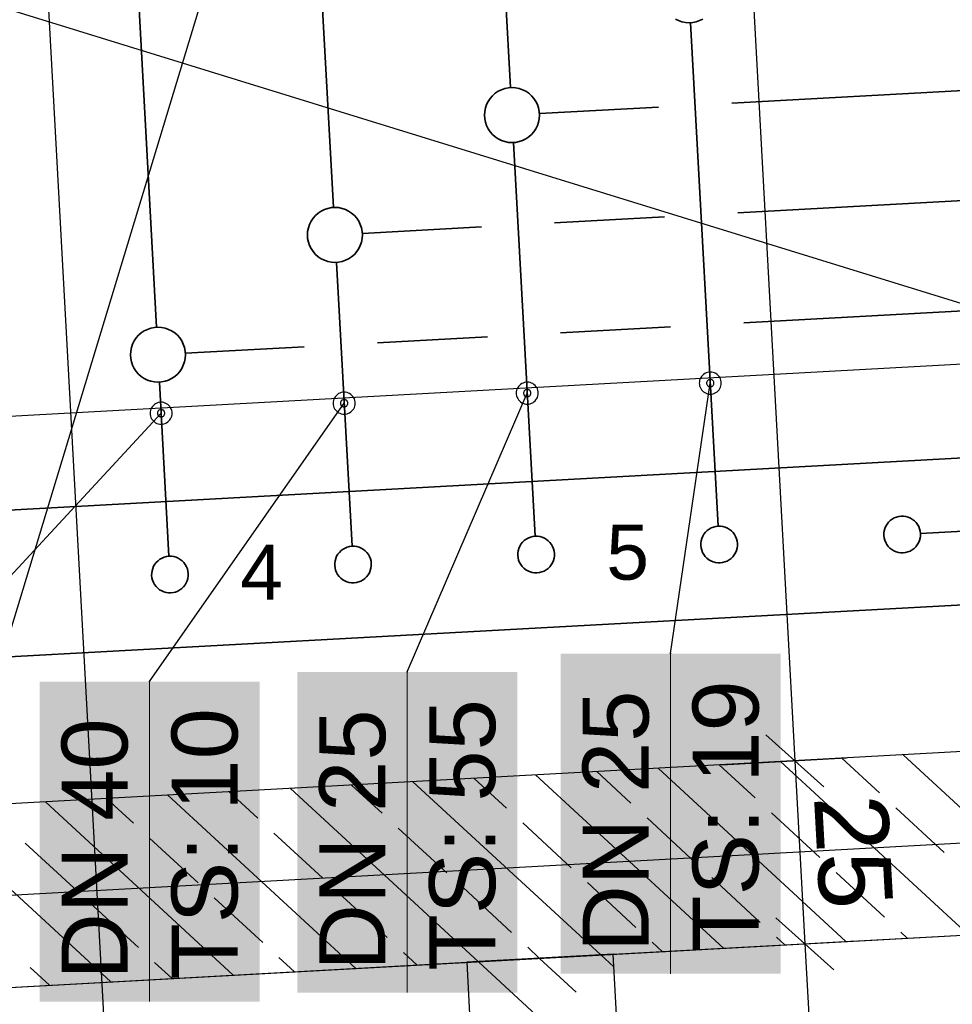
# Model space of a CAD drawing. Extents: x 199 to 1388, y 138 to 979.
# Tile 21 of 155: x 589 to 614, y 389 to 416. Entities that reach past the tile are written whole.
import ezdxf
from ezdxf.lldxf.tags import DXFTag

# ---------------------------------------------------------------- set-up
doc = ezdxf.new("R2010")
doc.units = 0
for name, color, linetype, lineweight, true_color in [('01AFU Allgemein Bemaßung-A07ET47HDI', 7, 'Continuous', 25, 0x848484), ('20 Bodenaufbau - Gefällelinien', 7, 'Continuous', 25, 0x848484), ('20 Innenwände-A07ET47KDI', 7, 'Continuous', 25, 0x848484), ('A-0', 7, 'Continuous', 25, 0x848484), ('H_Ruecklauf', 5, 'STRICHLINIE2', 35, 0x0000ff), ('H_Speisewasser', 4, 'Continuous', 35, 0x00ffff), ('H_Vorlauf', 1, 'Continuous', 35, 0xff0000), ('UPO_Loop2', 140, 'Continuous', 30, 0x00bfff)]:
    doc.layers.add(name, color=color, linetype=linetype, lineweight=lineweight, true_color=true_color)
for name, color, linetype, lineweight in [('02 Raster Gebäude-A07ET47NDI', 7, 'Continuous', 25), ('H_Text', 7, 'Continuous', 25), ('X_Text', 7, 'Continuous', 25)]:
    doc.layers.add(name, color=color, linetype=linetype, lineweight=lineweight)
doc.styles.get("Standard").update_dxf_attribs({"font": 'arial.ttf'})
tags = doc.linetypes.add('Raster-A07ET47ODI', pattern=[0.2, 0.1, -0.05, 0, -0.05]).pattern_tags.tags
tags[10:11] = [DXFTag(74, 4), DXFTag(75, 0), DXFTag(340, '0'), DXFTag(46, 1.0), DXFTag(50, 0.0), DXFTag(44, 0.0), DXFTag(45, 0.0)]
tags[8:9] = [DXFTag(74, 4), DXFTag(75, 0), DXFTag(340, '0'), DXFTag(46, 1.0), DXFTag(50, 0.0), DXFTag(44, 0.0), DXFTag(45, 0.0)]
tags[6:7] = [DXFTag(74, 4), DXFTag(75, 0), DXFTag(340, '0'), DXFTag(46, 1.0), DXFTag(50, 0.0), DXFTag(44, 0.0), DXFTag(45, 0.0)]
tags[4:5] = [DXFTag(74, 4), DXFTag(75, 0), DXFTag(340, '0'), DXFTag(46, 1.0), DXFTag(50, 0.0), DXFTag(44, 0.0), DXFTag(45, 0.0)]
tags = doc.linetypes.add('STRICHLINIE2', pattern=[9.525, 6.35, -3.175]).pattern_tags.tags
tags[6:7] = [DXFTag(74, 4), DXFTag(75, 0), DXFTag(340, '0'), DXFTag(46, 0.0), DXFTag(50, 0.0), DXFTag(44, 0.0), DXFTag(45, 0.0)]
tags[4:5] = [DXFTag(74, 4), DXFTag(75, 0), DXFTag(340, '0'), DXFTag(46, 0.0), DXFTag(50, 0.0), DXFTag(44, 0.0), DXFTag(45, 0.0)]
tags = doc.linetypes.add('Öffnungslinie Tür Fenster-A07ET47JDI', pattern=[0.115, 0.075, -0.04]).pattern_tags.tags
tags[6:7] = [DXFTag(74, 4), DXFTag(75, 0), DXFTag(340, '0'), DXFTag(46, 1.0), DXFTag(50, 0.0), DXFTag(44, 0.0), DXFTag(45, 0.0)]
tags[4:5] = [DXFTag(74, 4), DXFTag(75, 0), DXFTag(340, '0'), DXFTag(46, 1.0), DXFTag(50, 0.0), DXFTag(44, 0.0), DXFTag(45, 0.0)]

# ---------------------------------------------------------------- blocks, each defined once
blk = doc.blocks.new('Referenz-A07ET47ZDI', base_point=(226.995, 158.1))
at = {"layer": '01AFU Allgemein Bemaßung-A07ET47HDI'}
for p, q in [((606.037, 465.187), (609.86, 395.397)), ((647.488, 408.026), (516.682, 400.862)), ((610.65, 394.689), (609.07, 396.105)), ((607.863, 395.288), (611.264, 395.474)), ((609.86, 395.397), (610.133, 390.405)), ((610.923, 389.697), (609.343, 391.113)), ((608.136, 390.295), (611.537, 390.482)), ((610.133, 390.405), (613.524, 328.494))]:
    blk.add_line(p, q, dxfattribs=at)
at = {"layer": '02 Raster Gebäude-A07ET47NDI', "linetype": 'Raster-A07ET47ODI', "ltscale": 56.250004}
for p, q in [((560.453, 946.656), (597.382, 272.02)), ((549.598, 270.755), (710.068, 800)), ((1013.184, 414.973), (326.933, 377.408))]:
    blk.add_line(p, q, dxfattribs=at)
at = {"layer": '20 Bodenaufbau - Gefällelinien', "linetype": 'Öffnungslinie Tür Fenster-A07ET47JDI', "ltscale": 56.250004}
blk.add_line((555.482, 426.055), (648.063, 397.49), dxfattribs=at)
at = {"layer": '20 Innenwände-A07ET47KDI'}
for p, q in [((648.063, 397.49), (517.259, 390.325)), ((614.595, 390.649), (609.469, 395.376)), ((612.168, 394.519), (611.14, 395.467)), ((617.937, 390.832), (612.811, 395.559)), ((605.386, 394.244), (604.456, 395.101)), ((611.253, 390.466), (606.127, 395.193)), ((608.777, 394.382), (607.798, 395.284)), ((604.57, 390.1), (599.443, 394.827)), ((601.994, 394.107), (601.114, 394.918)), ((607.911, 390.283), (602.785, 395.01)), ((595.212, 393.832), (594.431, 394.552)), ((601.228, 389.917), (596.102, 394.644)), ((598.603, 393.969), (597.772, 394.735)), ((591.82, 393.694), (591.089, 394.369)), ((597.886, 389.734), (592.76, 394.461)), ((591.202, 389.368), (586.076, 394.095)), ((594.544, 389.551), (589.418, 394.278)), ((613.933, 392.892), (612.61, 394.112)), ((607.15, 392.617), (605.827, 393.838)), ((610.541, 392.755), (609.218, 393.975)), ((600.367, 392.342), (599.044, 393.563)), ((603.759, 392.48), (602.436, 393.7)), ((593.585, 392.067), (592.262, 393.288)), ((596.976, 392.205), (595.653, 393.425)), ((590.194, 391.93), (588.87, 393.15)), ((604.906, 390.118), (648.336, 392.497)), ((608.915, 390.99), (607.591, 392.211)), ((612.306, 391.128), (610.983, 392.348)), ((602.132, 390.715), (600.809, 391.936)), ((605.523, 390.853), (604.2, 392.073)), ((595.349, 390.441), (594.026, 391.661)), ((598.741, 390.578), (597.417, 391.798)), ((591.958, 390.303), (590.635, 391.523)), ((609.582, 390.375), (609.356, 390.584)), ((612.924, 390.558), (612.747, 390.721)), ((602.899, 390.008), (602.573, 390.309)), ((606.241, 390.192), (605.964, 390.446)), ((596.215, 389.642), (595.79, 390.034)), ((599.557, 389.825), (599.182, 390.171)), ((603.896, 389.089), (602.899, 390.008)), ((604.925, 389.773), (604.57, 390.1)), ((608.295, 328.208), (604.906, 390.118)), ((562.208, 387.78), (600.912, 389.9)), ((589.531, 389.276), (589.008, 389.759)), ((592.873, 389.459), (592.399, 389.896)), ((600.912, 389.9), (604.301, 327.989)), ((605.113, 386.334), (601.228, 389.917))]:
    blk.add_line(p, q, dxfattribs=at)
at = {"layer": 'A-0', "linetype": 'Continuous', "ltscale": 312.5}
for p, q in [((648.063, 397.49), (521.459, 390.555)), ((520.11, 385.474), (648.336, 392.497)), ((604.906, 390.118), (600.912, 389.9)), ((608.295, 328.208), (604.906, 390.118)), ((600.912, 389.9), (604.301, 327.989))]:
    blk.add_line(p, q, dxfattribs=at)
at = {"layer": '01AFU Allgemein Bemaßung-A07ET47HDI', "linetype": 'ByBlock', "ltscale": 40.625, "insert": (612.377, 394.522), "char_height": 2, "attachment_point": 1, "rotation": 273.1351}
blk.add_mtext('{\\fArial;25}', dxfattribs=at)

msp = doc.modelspace()

# ---------------------------------------------------------------- linework, layer by layer
at = {"layer": 'H_Ruecklauf', "ltscale": 0.35}
for p, q in [((592.448, 407.222), (591.082, 432.174)), ((602.105, 413.759), (601.274, 428.948)), ((608.137, 413.338), (747.933, 420.997)), ((608.465, 407.347), (754.252, 415.319)), ((602.895, 413.051), (606.14, 413.229)), ((602.774, 401.522), (602.187, 412.261)), ((603.472, 407.074), (606.468, 407.238)), ((598.478, 406.801), (601.475, 406.964)), ((593.237, 406.514), (596.481, 406.691)), ((592.789, 400.975), (592.529, 405.724)), ((613.286, 401.597), (654.479, 403.854))]:
    msp.add_line(p, q, dxfattribs=at)
at = {"layer": 'H_Ruecklauf', "linetype": 'Continuous'}
for p, q in [((601.771, 413.66), (601.689, 413.605)), ((601.859, 413.703), (601.771, 413.66)), ((601.952, 413.735), (601.859, 413.703)), ((602.048, 413.754), (601.952, 413.735)), ((602.146, 413.76), (602.048, 413.754)), ((602.244, 413.754), (602.146, 413.76)), ((602.34, 413.735), (602.244, 413.754)), ((602.433, 413.703), (602.34, 413.735)), ((602.521, 413.66), (602.433, 413.703)), ((602.603, 413.605), (602.521, 413.66)), ((601.496, 413.385), (601.453, 413.297)), ((601.551, 413.467), (601.496, 413.385)), ((601.616, 413.54), (601.551, 413.467)), ((601.689, 413.605), (601.616, 413.54)), ((602.676, 413.54), (602.603, 413.605)), ((602.741, 413.467), (602.676, 413.54)), ((602.795, 413.385), (602.741, 413.467)), ((602.839, 413.297), (602.795, 413.385)), ((601.402, 413.108), (601.396, 413.01)), ((601.422, 413.204), (601.402, 413.108)), ((601.453, 413.297), (601.422, 413.204)), ((602.87, 413.204), (602.839, 413.297)), ((602.89, 413.108), (602.87, 413.204)), ((602.896, 413.01), (602.89, 413.108)), ((601.396, 413.01), (601.402, 412.912)), ((601.402, 412.912), (601.422, 412.816)), ((601.422, 412.816), (601.453, 412.723)), ((602.839, 412.723), (602.87, 412.816)), ((602.87, 412.816), (602.89, 412.912)), ((602.89, 412.912), (602.896, 413.01)), ((601.453, 412.723), (601.496, 412.635)), ((601.496, 412.635), (601.551, 412.554)), ((601.551, 412.554), (601.616, 412.48)), ((602.676, 412.48), (602.741, 412.554)), ((602.741, 412.554), (602.795, 412.635)), ((602.795, 412.635), (602.839, 412.723)), ((601.616, 412.48), (601.689, 412.415)), ((601.689, 412.415), (601.771, 412.361)), ((601.771, 412.361), (601.859, 412.317)), ((601.859, 412.317), (601.952, 412.286)), ((601.952, 412.286), (602.048, 412.267)), ((602.244, 412.267), (602.34, 412.286)), ((602.34, 412.286), (602.433, 412.317)), ((602.433, 412.317), (602.521, 412.361)), ((602.521, 412.361), (602.603, 412.415)), ((602.603, 412.415), (602.676, 412.48)), ((602.048, 412.267), (602.146, 412.26)), ((602.146, 412.26), (602.244, 412.267)), ((592.294, 407.198), (592.201, 407.166)), ((592.391, 407.217), (592.294, 407.198)), ((592.488, 407.223), (592.391, 407.217)), ((592.586, 407.217), (592.488, 407.223)), ((592.683, 407.198), (592.586, 407.217)), ((592.775, 407.166), (592.683, 407.198)), ((591.893, 406.93), (591.839, 406.848)), ((591.958, 407.003), (591.893, 406.93)), ((592.032, 407.068), (591.958, 407.003)), ((592.113, 407.123), (592.032, 407.068)), ((592.201, 407.166), (592.113, 407.123)), ((592.863, 407.123), (592.775, 407.166)), ((592.945, 407.068), (592.863, 407.123)), ((593.019, 407.003), (592.945, 407.068)), ((593.083, 406.93), (593.019, 407.003)), ((593.138, 406.848), (593.083, 406.93)), ((591.764, 406.667), (591.745, 406.571)), ((591.796, 406.76), (591.764, 406.667)), ((591.839, 406.848), (591.796, 406.76)), ((593.181, 406.76), (593.138, 406.848)), ((593.213, 406.667), (593.181, 406.76)), ((593.232, 406.571), (593.213, 406.667)), ((591.745, 406.571), (591.738, 406.473)), ((591.738, 406.473), (591.745, 406.375)), ((591.745, 406.375), (591.764, 406.279)), ((593.213, 406.279), (593.232, 406.375)), ((593.238, 406.473), (593.232, 406.571)), ((593.232, 406.375), (593.238, 406.473)), ((591.764, 406.279), (591.796, 406.186)), ((591.796, 406.186), (591.839, 406.098)), ((591.839, 406.098), (591.893, 406.017)), ((593.083, 406.017), (593.138, 406.098)), ((593.138, 406.098), (593.181, 406.186)), ((593.181, 406.186), (593.213, 406.279)), ((591.893, 406.017), (591.958, 405.943)), ((591.958, 405.943), (592.032, 405.878)), ((592.032, 405.878), (592.113, 405.824)), ((592.863, 405.824), (592.945, 405.878)), ((592.945, 405.878), (593.019, 405.943)), ((593.019, 405.943), (593.083, 406.017)), ((592.113, 405.824), (592.201, 405.78)), ((592.201, 405.78), (592.294, 405.749)), ((592.294, 405.749), (592.391, 405.73)), ((592.391, 405.73), (592.488, 405.723)), ((592.488, 405.723), (592.586, 405.73)), ((592.586, 405.73), (592.683, 405.749)), ((592.683, 405.749), (592.775, 405.78)), ((592.775, 405.78), (592.863, 405.824)), ((612.759, 402.068), (612.694, 402.061)), ((612.825, 402.068), (612.759, 402.068)), ((612.374, 401.851), (612.34, 401.795)), ((612.414, 401.903), (612.374, 401.851)), ((612.461, 401.949), (612.414, 401.903)), ((612.513, 401.988), (612.461, 401.949)), ((612.57, 402.02), (612.513, 401.988)), ((612.631, 402.044), (612.57, 402.02)), ((612.694, 402.061), (612.631, 402.044)), ((612.889, 402.059), (612.825, 402.068)), ((612.952, 402.041), (612.889, 402.059)), ((613.012, 402.015), (612.952, 402.041)), ((613.069, 401.982), (613.012, 402.015)), ((613.12, 401.942), (613.069, 401.982)), ((613.166, 401.895), (613.12, 401.942)), ((613.205, 401.843), (613.166, 401.895)), ((613.237, 401.786), (613.205, 401.843)), ((612.288, 401.607), (612.287, 401.542)), ((612.287, 401.542), (612.295, 401.477)), ((612.297, 401.672), (612.288, 401.607)), ((612.315, 401.735), (612.297, 401.672)), ((612.34, 401.795), (612.315, 401.735)), ((613.262, 401.725), (613.237, 401.786)), ((613.278, 401.662), (613.262, 401.725)), ((613.276, 401.466), (613.285, 401.531)), ((613.286, 401.597), (613.278, 401.662)), ((613.285, 401.531), (613.286, 401.597)), ((602.389, 401.305), (602.355, 401.249)), ((602.429, 401.356), (602.389, 401.305)), ((602.476, 401.402), (602.429, 401.356)), ((602.528, 401.441), (602.476, 401.402)), ((602.585, 401.473), (602.528, 401.441)), ((602.646, 401.498), (602.585, 401.473)), ((602.709, 401.514), (602.646, 401.498)), ((602.774, 401.522), (602.709, 401.514)), ((602.839, 401.521), (602.774, 401.522)), ((602.904, 401.512), (602.839, 401.521)), ((602.967, 401.494), (602.904, 401.512)), ((603.027, 401.469), (602.967, 401.494)), ((603.084, 401.435), (603.027, 401.469)), ((603.135, 401.395), (603.084, 401.435)), ((603.181, 401.348), (603.135, 401.395)), ((603.22, 401.296), (603.181, 401.348)), ((603.252, 401.239), (603.22, 401.296)), ((612.295, 401.477), (612.311, 401.414)), ((612.311, 401.414), (612.336, 401.353)), ((612.336, 401.353), (612.368, 401.296)), ((612.368, 401.296), (612.407, 401.244)), ((613.159, 401.236), (613.199, 401.287)), ((613.199, 401.287), (613.233, 401.343)), ((613.233, 401.343), (613.258, 401.403)), ((613.258, 401.403), (613.276, 401.466)), ((602.303, 401.061), (602.302, 400.995)), ((602.302, 400.995), (602.31, 400.93)), ((602.312, 401.125), (602.303, 401.061)), ((602.33, 401.188), (602.312, 401.125)), ((602.355, 401.249), (602.33, 401.188)), ((603.277, 401.178), (603.252, 401.239)), ((603.293, 401.115), (603.277, 401.178)), ((603.301, 401.05), (603.293, 401.115)), ((603.3, 400.985), (603.301, 401.05)), ((612.407, 401.244), (612.453, 401.197)), ((612.453, 401.197), (612.504, 401.156)), ((612.504, 401.156), (612.561, 401.123)), ((612.561, 401.123), (612.621, 401.098)), ((612.621, 401.098), (612.684, 401.08)), ((612.684, 401.08), (612.749, 401.071)), ((612.749, 401.071), (612.814, 401.07)), ((612.814, 401.07), (612.879, 401.078)), ((612.879, 401.078), (612.942, 401.094)), ((612.942, 401.094), (613.003, 401.118)), ((613.003, 401.118), (613.06, 401.151)), ((613.06, 401.151), (613.112, 401.19)), ((613.112, 401.19), (613.159, 401.236)), ((592.404, 400.758), (592.37, 400.702)), ((592.444, 400.81), (592.404, 400.758)), ((592.491, 400.855), (592.444, 400.81)), ((592.543, 400.895), (592.491, 400.855)), ((592.6, 400.927), (592.543, 400.895)), ((592.661, 400.951), (592.6, 400.927)), ((592.724, 400.967), (592.661, 400.951)), ((592.789, 400.975), (592.724, 400.967)), ((592.854, 400.975), (592.789, 400.975)), ((592.919, 400.965), (592.854, 400.975)), ((592.982, 400.948), (592.919, 400.965)), ((593.042, 400.922), (592.982, 400.948)), ((593.099, 400.889), (593.042, 400.922)), ((593.15, 400.848), (593.099, 400.889)), ((593.196, 400.802), (593.15, 400.848)), ((593.235, 400.749), (593.196, 400.802)), ((593.267, 400.692), (593.235, 400.749)), ((602.31, 400.93), (602.326, 400.867)), ((602.326, 400.867), (602.351, 400.806)), ((602.351, 400.806), (602.383, 400.749)), ((602.383, 400.749), (602.422, 400.697)), ((603.174, 400.689), (603.214, 400.74)), ((603.214, 400.74), (603.248, 400.797)), ((603.248, 400.797), (603.273, 400.857)), ((603.273, 400.857), (603.291, 400.92)), ((603.291, 400.92), (603.3, 400.985)), ((592.318, 400.514), (592.317, 400.449)), ((592.327, 400.579), (592.318, 400.514)), ((592.345, 400.642), (592.327, 400.579)), ((592.37, 400.702), (592.345, 400.642)), ((593.292, 400.632), (593.267, 400.692)), ((593.308, 400.568), (593.292, 400.632)), ((593.316, 400.503), (593.308, 400.568)), ((593.315, 400.438), (593.316, 400.503)), ((602.422, 400.697), (602.468, 400.65)), ((602.468, 400.65), (602.519, 400.61)), ((602.519, 400.61), (602.576, 400.577)), ((602.576, 400.577), (602.636, 400.551)), ((602.636, 400.551), (602.699, 400.533)), ((602.699, 400.533), (602.763, 400.524)), ((602.763, 400.524), (602.829, 400.523)), ((602.829, 400.523), (602.894, 400.531)), ((602.894, 400.531), (602.957, 400.547)), ((602.957, 400.547), (603.018, 400.572)), ((603.018, 400.572), (603.075, 400.604)), ((603.075, 400.604), (603.127, 400.643)), ((603.127, 400.643), (603.174, 400.689)), ((592.317, 400.449), (592.325, 400.384)), ((592.325, 400.384), (592.341, 400.32)), ((592.341, 400.32), (592.366, 400.26)), ((592.366, 400.26), (592.398, 400.203)), ((592.398, 400.203), (592.437, 400.15)), ((593.189, 400.142), (593.229, 400.194)), ((593.229, 400.194), (593.262, 400.25)), ((593.262, 400.25), (593.288, 400.31)), ((593.288, 400.31), (593.306, 400.373)), ((593.306, 400.373), (593.315, 400.438)), ((592.437, 400.15), (592.483, 400.104)), ((592.483, 400.104), (592.534, 400.063)), ((592.534, 400.063), (592.591, 400.03)), ((592.591, 400.03), (592.651, 400.004)), ((592.651, 400.004), (592.714, 399.987)), ((592.714, 399.987), (592.778, 399.977)), ((592.778, 399.977), (592.844, 399.977)), ((592.844, 399.977), (592.909, 399.985)), ((592.909, 399.985), (592.972, 400.001)), ((592.972, 400.001), (593.033, 400.025)), ((593.033, 400.025), (593.09, 400.057)), ((593.09, 400.057), (593.142, 400.097)), ((593.142, 400.097), (593.189, 400.142))]:
    msp.add_line(p, q, dxfattribs=at)
at = {"layer": 'H_Speisewasser', "color": 1, "ltscale": 0.35, "true_color": 0xff0000}
for p, q in [((560.255, 400.697), (620.166, 403.973)), ((620.385, 399.979), (560.475, 396.703))]:
    msp.add_line(p, q, dxfattribs=at)
at = {"layer": 'H_Text'}
for p, q in [((607.293, 405.849), (607.276, 405.813)), ((607.315, 405.881), (607.293, 405.849)), ((607.341, 405.911), (607.315, 405.881)), ((607.371, 405.937), (607.341, 405.911)), ((607.403, 405.958), (607.371, 405.937)), ((607.438, 405.976), (607.403, 405.958)), ((607.476, 405.988), (607.438, 405.976)), ((607.514, 405.996), (607.476, 405.988)), ((607.553, 405.999), (607.514, 405.996)), ((607.592, 405.996), (607.553, 405.999)), ((607.631, 405.988), (607.592, 405.996)), ((607.668, 405.976), (607.631, 405.988)), ((607.703, 405.958), (607.668, 405.976)), ((607.736, 405.937), (607.703, 405.958)), ((607.765, 405.911), (607.736, 405.937)), ((607.791, 405.881), (607.765, 405.911)), ((607.813, 405.849), (607.791, 405.881)), ((607.83, 405.813), (607.813, 405.849)), ((602.301, 405.575), (602.284, 405.54)), ((602.323, 405.608), (602.301, 405.575)), ((602.349, 405.637), (602.323, 405.608)), ((602.378, 405.663), (602.349, 405.637)), ((602.411, 405.685), (602.378, 405.663)), ((602.446, 405.702), (602.411, 405.685)), ((602.483, 405.715), (602.446, 405.702)), ((602.522, 405.723), (602.483, 405.715)), ((602.561, 405.725), (602.522, 405.723)), ((602.6, 405.723), (602.561, 405.725)), ((602.638, 405.715), (602.6, 405.723)), ((602.676, 405.702), (602.638, 405.715)), ((602.711, 405.685), (602.676, 405.702)), ((602.743, 405.663), (602.711, 405.685)), ((602.773, 405.637), (602.743, 405.663)), ((602.799, 405.608), (602.773, 405.637)), ((602.821, 405.575), (602.799, 405.608)), ((602.838, 405.54), (602.821, 405.575)), ((606.47, 398.322), (607.553, 405.699)), ((607.256, 405.738), (607.253, 405.699)), ((607.253, 405.699), (607.256, 405.66)), ((607.263, 405.776), (607.256, 405.738)), ((607.256, 405.66), (607.263, 405.621)), ((607.276, 405.813), (607.263, 405.776)), ((607.263, 405.621), (607.276, 405.584)), ((607.276, 405.584), (607.293, 405.549)), ((607.454, 405.712), (607.453, 405.699)), ((607.453, 405.699), (607.454, 405.686)), ((607.457, 405.725), (607.454, 405.712)), ((607.454, 405.686), (607.457, 405.673)), ((607.461, 405.737), (607.457, 405.725)), ((607.457, 405.673), (607.461, 405.66)), ((607.467, 405.749), (607.461, 405.737)), ((607.461, 405.66), (607.467, 405.649)), ((607.474, 405.76), (607.467, 405.749)), ((607.467, 405.649), (607.474, 405.638)), ((607.483, 405.769), (607.474, 405.76)), ((607.474, 405.638), (607.483, 405.628)), ((607.492, 405.778), (607.483, 405.769)), ((607.483, 405.628), (607.492, 405.619)), ((607.503, 405.785), (607.492, 405.778)), ((607.492, 405.619), (607.503, 405.612)), ((607.515, 405.791), (607.503, 405.785)), ((607.503, 405.612), (607.515, 405.606)), ((607.527, 405.795), (607.515, 405.791)), ((607.515, 405.606), (607.527, 405.602)), ((607.54, 405.798), (607.527, 405.795)), ((607.527, 405.602), (607.54, 405.6)), ((607.553, 405.799), (607.54, 405.798)), ((607.54, 405.6), (607.553, 405.599)), ((607.566, 405.798), (607.553, 405.799)), ((607.553, 405.599), (607.566, 405.6)), ((607.579, 405.795), (607.566, 405.798)), ((607.566, 405.6), (607.579, 405.602)), ((607.592, 405.791), (607.579, 405.795)), ((607.579, 405.602), (607.592, 405.606)), ((607.603, 405.785), (607.592, 405.791)), ((607.592, 405.606), (607.603, 405.612)), ((607.614, 405.778), (607.603, 405.785)), ((607.603, 405.612), (607.614, 405.619)), ((607.624, 405.769), (607.614, 405.778)), ((607.614, 405.619), (607.624, 405.628)), ((607.633, 405.76), (607.624, 405.769)), ((607.624, 405.628), (607.633, 405.638)), ((607.64, 405.749), (607.633, 405.76)), ((607.633, 405.638), (607.64, 405.649)), ((607.646, 405.737), (607.64, 405.749)), ((607.64, 405.649), (607.646, 405.66)), ((607.65, 405.725), (607.646, 405.737)), ((607.646, 405.66), (607.65, 405.673)), ((607.652, 405.712), (607.65, 405.725)), ((607.65, 405.673), (607.652, 405.686)), ((607.653, 405.699), (607.652, 405.712)), ((607.652, 405.686), (607.653, 405.699)), ((607.813, 405.549), (607.83, 405.584)), ((607.843, 405.776), (607.83, 405.813)), ((607.83, 405.584), (607.843, 405.621)), ((607.851, 405.738), (607.843, 405.776)), ((607.843, 405.621), (607.851, 405.66)), ((607.853, 405.699), (607.851, 405.738)), ((607.851, 405.66), (607.853, 405.699)), ((597.308, 405.302), (597.29, 405.267)), ((597.329, 405.334), (597.308, 405.302)), ((597.355, 405.364), (597.329, 405.334)), ((597.385, 405.39), (597.355, 405.364)), ((597.417, 405.412), (597.385, 405.39)), ((597.453, 405.429), (597.417, 405.412)), ((597.49, 405.442), (597.453, 405.429)), ((597.528, 405.449), (597.49, 405.442)), ((597.567, 405.452), (597.528, 405.449)), ((597.607, 405.449), (597.567, 405.452)), ((597.645, 405.442), (597.607, 405.449)), ((597.682, 405.429), (597.645, 405.442)), ((597.717, 405.412), (597.682, 405.429)), ((597.75, 405.39), (597.717, 405.412)), ((597.779, 405.364), (597.75, 405.39)), ((597.805, 405.334), (597.779, 405.364)), ((597.827, 405.302), (597.805, 405.334)), ((597.845, 405.267), (597.827, 405.302)), ((599.287, 397.822), (602.561, 405.425)), ((602.263, 405.464), (602.261, 405.425)), ((602.261, 405.425), (602.263, 405.386)), ((602.271, 405.503), (602.263, 405.464)), ((602.263, 405.386), (602.271, 405.348)), ((602.284, 405.54), (602.271, 405.503)), ((602.271, 405.348), (602.284, 405.31)), ((602.284, 405.31), (602.301, 405.275)), ((602.462, 405.438), (602.461, 405.425)), ((602.461, 405.425), (602.462, 405.412)), ((602.464, 405.451), (602.462, 405.438)), ((602.462, 405.412), (602.464, 405.399)), ((602.468, 405.463), (602.464, 405.451)), ((602.464, 405.399), (602.468, 405.387)), ((602.474, 405.475), (602.468, 405.463)), ((602.468, 405.387), (602.474, 405.375)), ((602.481, 405.486), (602.474, 405.475)), ((602.474, 405.375), (602.481, 405.364)), ((602.49, 405.496), (602.481, 405.486)), ((602.481, 405.364), (602.49, 405.355)), ((602.5, 405.505), (602.49, 405.496)), ((602.49, 405.355), (602.5, 405.346)), ((602.511, 405.512), (602.5, 405.505)), ((602.5, 405.346), (602.511, 405.339)), ((602.522, 405.518), (602.511, 405.512)), ((602.511, 405.339), (602.522, 405.333)), ((602.535, 405.522), (602.522, 405.518)), ((602.522, 405.333), (602.535, 405.329)), ((602.548, 405.524), (602.535, 405.522)), ((602.535, 405.329), (602.548, 405.326)), ((602.561, 405.525), (602.548, 405.524)), ((602.548, 405.326), (602.561, 405.325)), ((602.574, 405.524), (602.561, 405.525)), ((602.561, 405.325), (602.574, 405.326)), ((602.587, 405.522), (602.574, 405.524)), ((602.574, 405.326), (602.587, 405.329)), ((602.599, 405.518), (602.587, 405.522)), ((602.587, 405.329), (602.599, 405.333)), ((602.611, 405.512), (602.599, 405.518)), ((602.599, 405.333), (602.611, 405.339)), ((602.622, 405.505), (602.611, 405.512)), ((602.611, 405.339), (602.622, 405.346)), ((602.631, 405.496), (602.622, 405.505)), ((602.622, 405.346), (602.631, 405.355)), ((602.64, 405.486), (602.631, 405.496)), ((602.631, 405.355), (602.64, 405.364)), ((602.647, 405.475), (602.64, 405.486)), ((602.64, 405.364), (602.647, 405.375)), ((602.653, 405.463), (602.647, 405.475)), ((602.647, 405.375), (602.653, 405.387)), ((602.657, 405.451), (602.653, 405.463)), ((602.653, 405.387), (602.657, 405.399)), ((602.66, 405.438), (602.657, 405.451)), ((602.657, 405.399), (602.66, 405.412)), ((602.661, 405.425), (602.66, 405.438)), ((602.66, 405.412), (602.661, 405.425)), ((602.821, 405.275), (602.838, 405.31)), ((602.85, 405.503), (602.838, 405.54)), ((602.838, 405.31), (602.85, 405.348)), ((602.858, 405.464), (602.85, 405.503)), ((602.85, 405.348), (602.858, 405.386)), ((602.861, 405.425), (602.858, 405.464)), ((602.858, 405.386), (602.861, 405.425)), ((607.293, 405.549), (607.315, 405.516)), ((607.315, 405.516), (607.341, 405.487)), ((607.341, 405.487), (607.371, 405.461)), ((607.371, 405.461), (607.403, 405.439)), ((607.403, 405.439), (607.438, 405.422)), ((607.438, 405.422), (607.476, 405.409)), ((607.476, 405.409), (607.514, 405.401)), ((607.514, 405.401), (607.553, 405.399)), ((607.553, 405.399), (607.592, 405.401)), ((607.592, 405.401), (607.631, 405.409)), ((607.631, 405.409), (607.668, 405.422)), ((607.668, 405.422), (607.703, 405.439)), ((607.703, 405.439), (607.736, 405.461)), ((607.736, 405.461), (607.765, 405.487)), ((607.765, 405.487), (607.791, 405.516)), ((607.791, 405.516), (607.813, 405.549)), ((592.26, 397.558), (597.567, 405.152)), ((592.316, 405.028), (592.299, 404.993)), ((592.338, 405.061), (592.316, 405.028)), ((592.364, 405.09), (592.338, 405.061)), ((592.393, 405.116), (592.364, 405.09)), ((592.426, 405.138), (592.393, 405.116)), ((592.461, 405.155), (592.426, 405.138)), ((592.498, 405.168), (592.461, 405.155)), ((592.537, 405.176), (592.498, 405.168)), ((592.576, 405.178), (592.537, 405.176)), ((592.615, 405.176), (592.576, 405.178)), ((592.653, 405.168), (592.615, 405.176)), ((592.69, 405.155), (592.653, 405.168)), ((592.726, 405.138), (592.69, 405.155)), ((592.758, 405.116), (592.726, 405.138)), ((592.788, 405.09), (592.758, 405.116)), ((592.814, 405.061), (592.788, 405.09)), ((592.835, 405.028), (592.814, 405.061)), ((592.853, 404.993), (592.835, 405.028)), ((597.27, 405.191), (597.267, 405.152)), ((597.267, 405.152), (597.27, 405.113)), ((597.278, 405.229), (597.27, 405.191)), ((597.27, 405.113), (597.278, 405.074)), ((597.29, 405.267), (597.278, 405.229)), ((597.278, 405.074), (597.29, 405.037)), ((597.29, 405.037), (597.308, 405.002)), ((597.468, 405.165), (597.467, 405.152)), ((597.467, 405.152), (597.468, 405.139)), ((597.471, 405.178), (597.468, 405.165)), ((597.468, 405.139), (597.471, 405.126)), ((597.475, 405.19), (597.471, 405.178)), ((597.471, 405.126), (597.475, 405.113)), ((597.481, 405.202), (597.475, 405.19)), ((597.475, 405.113), (597.481, 405.102)), ((597.488, 405.213), (597.481, 405.202)), ((597.481, 405.102), (597.488, 405.091)), ((597.497, 405.222), (597.488, 405.213)), ((597.488, 405.091), (597.497, 405.081)), ((597.506, 405.231), (597.497, 405.222)), ((597.497, 405.081), (597.506, 405.072)), ((597.517, 405.238), (597.506, 405.231)), ((597.506, 405.072), (597.517, 405.065)), ((597.529, 405.244), (597.517, 405.238)), ((597.517, 405.065), (597.529, 405.059)), ((597.541, 405.248), (597.529, 405.244)), ((597.529, 405.059), (597.541, 405.055)), ((597.554, 405.251), (597.541, 405.248)), ((597.541, 405.055), (597.554, 405.053)), ((597.567, 405.252), (597.554, 405.251)), ((597.554, 405.053), (597.567, 405.052)), ((597.58, 405.251), (597.567, 405.252)), ((597.567, 405.052), (597.58, 405.053)), ((597.593, 405.248), (597.58, 405.251)), ((597.58, 405.053), (597.593, 405.055)), ((597.606, 405.244), (597.593, 405.248)), ((597.593, 405.055), (597.606, 405.059)), ((597.617, 405.238), (597.606, 405.244)), ((597.606, 405.059), (597.617, 405.065)), ((597.628, 405.231), (597.617, 405.238)), ((597.617, 405.065), (597.628, 405.072)), ((597.638, 405.222), (597.628, 405.231)), ((597.628, 405.072), (597.638, 405.081)), ((597.647, 405.213), (597.638, 405.222)), ((597.638, 405.081), (597.647, 405.091)), ((597.654, 405.202), (597.647, 405.213)), ((597.647, 405.091), (597.654, 405.102)), ((597.66, 405.19), (597.654, 405.202)), ((597.654, 405.102), (597.66, 405.113)), ((597.664, 405.178), (597.66, 405.19)), ((597.66, 405.113), (597.664, 405.126)), ((597.666, 405.165), (597.664, 405.178)), ((597.664, 405.126), (597.666, 405.139)), ((597.667, 405.152), (597.666, 405.165)), ((597.666, 405.139), (597.667, 405.152)), ((597.827, 405.002), (597.845, 405.037)), ((597.857, 405.229), (597.845, 405.267)), ((597.845, 405.037), (597.857, 405.074)), ((597.865, 405.191), (597.857, 405.229)), ((597.857, 405.074), (597.865, 405.113)), ((597.867, 405.152), (597.865, 405.191)), ((597.865, 405.113), (597.867, 405.152)), ((602.301, 405.275), (602.323, 405.243)), ((602.323, 405.243), (602.349, 405.213)), ((602.349, 405.213), (602.378, 405.187)), ((602.378, 405.187), (602.411, 405.165)), ((602.411, 405.165), (602.446, 405.148)), ((602.446, 405.148), (602.483, 405.135)), ((602.483, 405.135), (602.522, 405.128)), ((602.522, 405.128), (602.561, 405.125)), ((602.561, 405.125), (602.6, 405.128)), ((602.6, 405.128), (602.638, 405.135)), ((602.638, 405.135), (602.676, 405.148)), ((602.676, 405.148), (602.711, 405.165)), ((602.711, 405.165), (602.743, 405.187)), ((602.743, 405.187), (602.773, 405.213)), ((602.773, 405.213), (602.799, 405.243)), ((602.799, 405.243), (602.821, 405.275)), ((585.454, 397.185), (592.576, 404.878)), ((592.278, 404.917), (592.276, 404.878)), ((592.276, 404.878), (592.278, 404.839)), ((592.286, 404.956), (592.278, 404.917)), ((592.278, 404.839), (592.286, 404.801)), ((592.299, 404.993), (592.286, 404.956)), ((592.286, 404.801), (592.299, 404.764)), ((592.299, 404.764), (592.316, 404.728)), ((592.477, 404.891), (592.476, 404.878)), ((592.476, 404.878), (592.477, 404.865)), ((592.479, 404.904), (592.477, 404.891)), ((592.477, 404.865), (592.479, 404.852)), ((592.483, 404.917), (592.479, 404.904)), ((592.479, 404.852), (592.483, 404.84)), ((592.489, 404.928), (592.483, 404.917)), ((592.483, 404.84), (592.489, 404.828)), ((592.496, 404.939), (592.489, 404.928)), ((592.489, 404.828), (592.496, 404.817)), ((592.505, 404.949), (592.496, 404.939)), ((592.496, 404.817), (592.505, 404.808)), ((592.515, 404.958), (592.505, 404.949)), ((592.505, 404.808), (592.515, 404.799)), ((592.526, 404.965), (592.515, 404.958)), ((592.515, 404.799), (592.526, 404.792)), ((592.537, 404.971), (592.526, 404.965)), ((592.526, 404.792), (592.537, 404.786)), ((592.55, 404.975), (592.537, 404.971)), ((592.537, 404.786), (592.55, 404.782)), ((592.563, 404.977), (592.55, 404.975)), ((592.55, 404.782), (592.563, 404.779)), ((592.576, 404.978), (592.563, 404.977)), ((592.563, 404.779), (592.576, 404.778)), ((592.589, 404.977), (592.576, 404.978)), ((592.576, 404.778), (592.589, 404.779)), ((592.602, 404.975), (592.589, 404.977)), ((592.589, 404.779), (592.602, 404.782)), ((592.614, 404.971), (592.602, 404.975)), ((592.602, 404.782), (592.614, 404.786)), ((592.626, 404.965), (592.614, 404.971)), ((592.614, 404.786), (592.626, 404.792)), ((592.637, 404.958), (592.626, 404.965)), ((592.626, 404.792), (592.637, 404.799)), ((592.646, 404.949), (592.637, 404.958)), ((592.637, 404.799), (592.646, 404.808)), ((592.655, 404.939), (592.646, 404.949)), ((592.646, 404.808), (592.655, 404.817)), ((592.662, 404.928), (592.655, 404.939)), ((592.655, 404.817), (592.662, 404.828)), ((592.668, 404.917), (592.662, 404.928)), ((592.662, 404.828), (592.668, 404.84)), ((592.672, 404.904), (592.668, 404.917)), ((592.668, 404.84), (592.672, 404.852)), ((592.675, 404.891), (592.672, 404.904)), ((592.672, 404.852), (592.675, 404.865)), ((592.676, 404.878), (592.675, 404.891)), ((592.675, 404.865), (592.676, 404.878)), ((592.835, 404.728), (592.853, 404.764)), ((592.865, 404.956), (592.853, 404.993)), ((592.853, 404.764), (592.865, 404.801)), ((592.873, 404.917), (592.865, 404.956)), ((592.865, 404.801), (592.873, 404.839)), ((592.876, 404.878), (592.873, 404.917)), ((592.873, 404.839), (592.876, 404.878)), ((597.308, 405.002), (597.329, 404.969)), ((597.329, 404.969), (597.355, 404.94)), ((597.355, 404.94), (597.385, 404.914)), ((597.385, 404.914), (597.417, 404.892)), ((597.417, 404.892), (597.453, 404.875)), ((597.453, 404.875), (597.49, 404.862)), ((597.49, 404.862), (597.528, 404.854)), ((597.528, 404.854), (597.567, 404.852)), ((597.567, 404.852), (597.607, 404.854)), ((597.607, 404.854), (597.645, 404.862)), ((597.645, 404.862), (597.682, 404.875)), ((597.682, 404.875), (597.717, 404.892)), ((597.717, 404.892), (597.75, 404.914)), ((597.75, 404.914), (597.779, 404.94)), ((597.779, 404.94), (597.805, 404.969)), ((597.805, 404.969), (597.827, 405.002)), ((592.316, 404.728), (592.338, 404.696)), ((592.338, 404.696), (592.364, 404.666)), ((592.364, 404.666), (592.393, 404.64)), ((592.393, 404.64), (592.426, 404.619)), ((592.426, 404.619), (592.461, 404.601)), ((592.461, 404.601), (592.498, 404.589)), ((592.498, 404.589), (592.537, 404.581)), ((592.537, 404.581), (592.576, 404.578)), ((592.576, 404.578), (592.615, 404.581)), ((592.615, 404.581), (592.653, 404.589)), ((592.653, 404.589), (592.69, 404.601)), ((592.69, 404.601), (592.726, 404.619)), ((592.726, 404.619), (592.758, 404.64)), ((592.758, 404.64), (592.788, 404.666)), ((592.788, 404.666), (592.814, 404.696)), ((592.814, 404.696), (592.835, 404.728)), ((606.461, 398.326), (606.46, 398.325)), ((606.46, 398.325), (606.46, 398.323)), ((606.46, 398.323), (606.46, 398.322)), ((606.46, 398.322), (606.46, 398.321)), ((606.46, 398.321), (606.46, 398.319)), ((606.46, 398.319), (606.461, 398.318)), ((606.462, 398.328), (606.461, 398.327)), ((606.461, 398.327), (606.461, 398.326)), ((606.461, 398.318), (606.461, 398.317)), ((606.461, 398.317), (606.462, 398.316)), ((606.463, 398.329), (606.462, 398.328)), ((606.462, 398.316), (606.463, 398.315)), ((606.464, 398.33), (606.463, 398.329)), ((606.463, 398.315), (606.464, 398.314)), ((606.465, 398.331), (606.464, 398.33)), ((606.464, 398.314), (606.465, 398.313)), ((606.466, 398.331), (606.465, 398.331)), ((606.465, 398.313), (606.466, 398.313)), ((606.467, 398.332), (606.466, 398.331)), ((606.466, 398.313), (606.467, 398.312)), ((606.469, 398.332), (606.467, 398.332)), ((606.467, 398.312), (606.469, 398.312)), ((606.47, 398.332), (606.469, 398.332)), ((606.469, 398.312), (606.47, 398.312)), ((606.471, 398.332), (606.47, 398.332)), ((606.47, 398.312), (606.471, 398.312)), ((606.472, 398.332), (606.471, 398.332)), ((606.471, 398.312), (606.472, 398.312)), ((606.474, 398.331), (606.472, 398.332)), ((606.472, 398.312), (606.474, 398.313)), ((606.475, 398.331), (606.474, 398.331)), ((606.474, 398.313), (606.475, 398.313)), ((606.476, 398.33), (606.475, 398.331)), ((606.475, 398.313), (606.476, 398.314)), ((606.477, 398.329), (606.476, 398.33)), ((606.476, 398.314), (606.477, 398.315)), ((606.478, 398.328), (606.477, 398.329)), ((606.477, 398.315), (606.478, 398.316)), ((606.478, 398.327), (606.478, 398.328)), ((606.479, 398.326), (606.478, 398.327)), ((606.478, 398.317), (606.479, 398.318)), ((606.478, 398.316), (606.478, 398.317)), ((606.479, 398.325), (606.479, 398.326)), ((606.48, 398.323), (606.479, 398.325)), ((606.479, 398.319), (606.48, 398.321)), ((606.479, 398.318), (606.479, 398.319)), ((606.48, 398.322), (606.48, 398.323)), ((606.48, 398.321), (606.48, 398.322)), ((599.278, 397.826), (599.277, 397.825)), ((599.277, 397.825), (599.277, 397.824)), ((599.277, 397.824), (599.277, 397.822)), ((599.277, 397.822), (599.277, 397.821)), ((599.277, 397.821), (599.277, 397.82)), ((599.277, 397.82), (599.278, 397.818)), ((599.279, 397.828), (599.278, 397.827)), ((599.278, 397.827), (599.278, 397.826)), ((599.278, 397.818), (599.278, 397.817)), ((599.278, 397.817), (599.279, 397.816)), ((599.28, 397.829), (599.279, 397.828)), ((599.279, 397.816), (599.28, 397.815)), ((599.281, 397.83), (599.28, 397.829)), ((599.28, 397.815), (599.281, 397.814)), ((599.282, 397.831), (599.281, 397.83)), ((599.281, 397.814), (599.282, 397.814)), ((599.283, 397.832), (599.282, 397.831)), ((599.282, 397.814), (599.283, 397.813)), ((599.284, 397.832), (599.283, 397.832)), ((599.283, 397.813), (599.284, 397.813)), ((599.285, 397.832), (599.284, 397.832)), ((599.284, 397.813), (599.285, 397.812)), ((599.287, 397.832), (599.285, 397.832)), ((599.285, 397.812), (599.287, 397.812)), ((599.288, 397.832), (599.287, 397.832)), ((599.287, 397.812), (599.288, 397.812)), ((599.289, 397.832), (599.288, 397.832)), ((599.288, 397.812), (599.289, 397.813)), ((599.291, 397.832), (599.289, 397.832)), ((599.289, 397.813), (599.291, 397.813)), ((599.292, 397.831), (599.291, 397.832)), ((599.291, 397.813), (599.292, 397.814)), ((599.293, 397.83), (599.292, 397.831)), ((599.292, 397.814), (599.293, 397.814)), ((599.294, 397.829), (599.293, 397.83)), ((599.293, 397.814), (599.294, 397.815)), ((599.295, 397.828), (599.294, 397.829)), ((599.294, 397.815), (599.295, 397.816)), ((599.295, 397.827), (599.295, 397.828)), ((599.296, 397.826), (599.295, 397.827)), ((599.295, 397.817), (599.296, 397.818)), ((599.295, 397.816), (599.295, 397.817)), ((599.296, 397.825), (599.296, 397.826)), ((599.297, 397.824), (599.296, 397.825)), ((599.296, 397.82), (599.297, 397.821)), ((599.296, 397.818), (599.296, 397.82)), ((599.297, 397.822), (599.297, 397.824)), ((599.297, 397.821), (599.297, 397.822)), ((592.251, 397.562), (592.25, 397.561)), ((592.25, 397.561), (592.25, 397.559)), ((592.25, 397.559), (592.25, 397.558)), ((592.25, 397.558), (592.25, 397.557)), ((592.25, 397.557), (592.25, 397.555)), ((592.25, 397.555), (592.251, 397.554)), ((592.252, 397.564), (592.251, 397.563)), ((592.251, 397.563), (592.251, 397.562)), ((592.251, 397.554), (592.251, 397.553)), ((592.251, 397.553), (592.252, 397.552)), ((592.253, 397.565), (592.252, 397.564)), ((592.252, 397.552), (592.253, 397.551)), ((592.254, 397.566), (592.253, 397.565)), ((592.253, 397.551), (592.254, 397.55)), ((592.255, 397.567), (592.254, 397.566)), ((592.254, 397.55), (592.255, 397.549)), ((592.256, 397.567), (592.255, 397.567)), ((592.255, 397.549), (592.256, 397.549)), ((592.257, 397.568), (592.256, 397.567)), ((592.256, 397.549), (592.257, 397.548)), ((592.259, 397.568), (592.257, 397.568)), ((592.257, 397.548), (592.259, 397.548)), ((592.26, 397.568), (592.259, 397.568)), ((592.259, 397.548), (592.26, 397.548)), ((592.261, 397.568), (592.26, 397.568)), ((592.26, 397.548), (592.261, 397.548)), ((592.262, 397.568), (592.261, 397.568)), ((592.261, 397.548), (592.262, 397.548)), ((592.264, 397.567), (592.262, 397.568)), ((592.262, 397.548), (592.264, 397.549)), ((592.265, 397.567), (592.264, 397.567)), ((592.264, 397.549), (592.265, 397.549)), ((592.266, 397.566), (592.265, 397.567)), ((592.265, 397.549), (592.266, 397.55)), ((592.267, 397.565), (592.266, 397.566)), ((592.266, 397.55), (592.267, 397.551)), ((592.268, 397.564), (592.267, 397.565)), ((592.267, 397.551), (592.268, 397.552)), ((592.269, 397.563), (592.268, 397.564)), ((592.268, 397.552), (592.269, 397.553)), ((592.269, 397.562), (592.269, 397.563)), ((592.27, 397.561), (592.269, 397.562)), ((592.269, 397.554), (592.27, 397.555)), ((592.269, 397.553), (592.269, 397.554)), ((592.27, 397.559), (592.27, 397.561)), ((592.27, 397.558), (592.27, 397.559)), ((592.27, 397.557), (592.27, 397.558)), ((592.27, 397.555), (592.27, 397.557))]:
    msp.add_line(p, q, dxfattribs=at)
at = {"layer": 'H_Text', "lineweight": 18}
for p, q in [((606.47, 389.587), (606.47, 398.322)), ((599.287, 389.073), (599.287, 397.822)), ((592.26, 388.827), (592.26, 397.558))]:
    msp.add_line(p, q, dxfattribs=at)
at = {"layer": 'H_Text', "color": 7, "true_color": 0xffffff}
for points in [[(603.47, 389.587), (609.47, 389.587), (603.47, 398.322)], [(609.47, 389.587), (603.47, 398.322), (609.47, 398.322)], [(596.287, 389.073), (602.287, 389.073), (596.287, 397.822)], [(602.287, 389.073), (596.287, 397.822), (602.287, 397.822)], [(589.26, 388.827), (595.26, 388.827), (589.26, 397.558)], [(595.26, 388.827), (589.26, 397.558), (595.26, 397.558)]]:
    msp.add_solid(points, dxfattribs=at)
at = {"layer": 'H_Vorlauf'}
for p, q in [((597.274, 410.49), (596.175, 430.564)), ((608.301, 410.342), (751.091, 418.15)), ((606.6, 415.629), (606.688, 415.586)), ((606.688, 415.586), (606.781, 415.554)), ((606.781, 415.554), (606.877, 415.535)), ((606.877, 415.535), (606.975, 415.529)), ((606.975, 415.529), (607.073, 415.535)), ((607.767, 401.795), (607.016, 415.53)), ((607.073, 415.535), (607.169, 415.554)), ((607.169, 415.554), (607.262, 415.586)), ((607.262, 415.586), (607.35, 415.629)), ((597.028, 410.434), (596.94, 410.391)), ((597.121, 410.466), (597.028, 410.434)), ((597.218, 410.485), (597.121, 410.466)), ((597.315, 410.492), (597.218, 410.485)), ((597.413, 410.485), (597.315, 410.492)), ((597.51, 410.466), (597.413, 410.485)), ((597.602, 410.434), (597.51, 410.466)), ((597.69, 410.391), (597.602, 410.434)), ((596.72, 410.198), (596.666, 410.117)), ((596.785, 410.272), (596.72, 410.198)), ((596.859, 410.337), (596.785, 410.272)), ((596.94, 410.391), (596.859, 410.337)), ((597.772, 410.337), (597.69, 410.391)), ((597.846, 410.272), (597.772, 410.337)), ((597.91, 410.198), (597.846, 410.272)), ((597.965, 410.117), (597.91, 410.198)), ((603.308, 410.069), (606.304, 410.233)), ((596.591, 409.936), (596.572, 409.839)), ((596.623, 410.029), (596.591, 409.936)), ((596.666, 410.117), (596.623, 410.029)), ((598.008, 410.029), (597.965, 410.117)), ((598.04, 409.936), (598.008, 410.029)), ((598.059, 409.839), (598.04, 409.936)), ((598.064, 409.782), (601.311, 409.96)), ((596.572, 409.839), (596.565, 409.742)), ((596.565, 409.742), (596.572, 409.644)), ((596.572, 409.644), (596.591, 409.547)), ((598.04, 409.547), (598.059, 409.644)), ((598.065, 409.742), (598.059, 409.839)), ((598.059, 409.644), (598.065, 409.742)), ((596.591, 409.547), (596.623, 409.455)), ((596.623, 409.455), (596.666, 409.367)), ((596.666, 409.367), (596.72, 409.285)), ((597.91, 409.285), (597.965, 409.367)), ((597.965, 409.367), (598.008, 409.455)), ((598.008, 409.455), (598.04, 409.547)), ((596.72, 409.285), (596.785, 409.211)), ((596.785, 409.211), (596.859, 409.147)), ((596.859, 409.147), (596.94, 409.092)), ((596.94, 409.092), (597.028, 409.049)), ((597.602, 409.049), (597.69, 409.092)), ((597.69, 409.092), (597.772, 409.147)), ((597.772, 409.147), (597.846, 409.211)), ((597.846, 409.211), (597.91, 409.285)), ((597.028, 409.049), (597.121, 409.017)), ((597.121, 409.017), (597.218, 408.998)), ((597.218, 408.998), (597.315, 408.992)), ((597.315, 408.992), (597.413, 408.998)), ((597.782, 401.249), (597.357, 408.993)), ((597.413, 408.998), (597.51, 409.017)), ((597.51, 409.017), (597.602, 409.049)), ((607.381, 401.578), (607.348, 401.522)), ((607.422, 401.63), (607.381, 401.578)), ((607.468, 401.675), (607.422, 401.63)), ((607.521, 401.715), (607.468, 401.675)), ((607.578, 401.747), (607.521, 401.715)), ((607.638, 401.771), (607.578, 401.747)), ((607.702, 401.787), (607.638, 401.771)), ((607.767, 401.795), (607.702, 401.787)), ((607.832, 401.794), (607.767, 401.795)), ((607.897, 401.785), (607.832, 401.794)), ((607.96, 401.768), (607.897, 401.785)), ((608.02, 401.742), (607.96, 401.768)), ((608.076, 401.709), (608.02, 401.742)), ((608.128, 401.668), (608.076, 401.709)), ((608.173, 401.622), (608.128, 401.668)), ((608.213, 401.569), (608.173, 401.622)), ((608.245, 401.512), (608.213, 401.569)), ((607.305, 401.399), (607.295, 401.334)), ((607.295, 401.334), (607.295, 401.268)), ((607.295, 401.268), (607.303, 401.204)), ((607.322, 401.462), (607.305, 401.399)), ((607.348, 401.522), (607.322, 401.462)), ((608.269, 401.452), (608.245, 401.512)), ((608.285, 401.388), (608.269, 401.452)), ((608.293, 401.323), (608.285, 401.388)), ((608.293, 401.258), (608.293, 401.323)), ((597.396, 401.032), (597.363, 400.975)), ((597.437, 401.083), (597.396, 401.032)), ((597.483, 401.129), (597.437, 401.083)), ((597.536, 401.168), (597.483, 401.129)), ((597.593, 401.2), (597.536, 401.168)), ((597.653, 401.224), (597.593, 401.2)), ((597.717, 401.241), (597.653, 401.224)), ((597.782, 401.249), (597.717, 401.241)), ((597.847, 401.248), (597.782, 401.249)), ((597.912, 401.239), (597.847, 401.248)), ((597.975, 401.221), (597.912, 401.239)), ((598.035, 401.195), (597.975, 401.221)), ((598.091, 401.162), (598.035, 401.195)), ((598.143, 401.122), (598.091, 401.162)), ((598.188, 401.075), (598.143, 401.122)), ((598.228, 401.023), (598.188, 401.075)), ((598.26, 400.966), (598.228, 401.023)), ((607.303, 401.204), (607.319, 401.14)), ((607.319, 401.14), (607.343, 401.08)), ((607.343, 401.08), (607.375, 401.023)), ((607.375, 401.023), (607.415, 400.97)), ((608.166, 400.962), (608.207, 401.014)), ((608.207, 401.014), (608.24, 401.07)), ((608.24, 401.07), (608.266, 401.13)), ((608.266, 401.13), (608.283, 401.193)), ((608.283, 401.193), (608.293, 401.258)), ((597.32, 400.852), (597.31, 400.787)), ((597.31, 400.787), (597.31, 400.722)), ((597.337, 400.915), (597.32, 400.852)), ((597.363, 400.975), (597.337, 400.915)), ((598.284, 400.905), (598.26, 400.966)), ((598.3, 400.842), (598.284, 400.905)), ((598.308, 400.777), (598.3, 400.842)), ((598.307, 400.711), (598.308, 400.777)), ((607.415, 400.97), (607.46, 400.923)), ((607.46, 400.923), (607.512, 400.883)), ((607.512, 400.883), (607.568, 400.85)), ((607.568, 400.85), (607.628, 400.824)), ((607.628, 400.824), (607.691, 400.807)), ((607.691, 400.807), (607.756, 400.797)), ((607.756, 400.797), (607.821, 400.797)), ((607.821, 400.797), (607.886, 400.804)), ((607.886, 400.804), (607.95, 400.821)), ((607.95, 400.821), (608.01, 400.845)), ((608.01, 400.845), (608.067, 400.877)), ((608.067, 400.877), (608.12, 400.916)), ((608.12, 400.916), (608.166, 400.962)), ((597.31, 400.722), (597.318, 400.657)), ((597.318, 400.657), (597.334, 400.594)), ((597.334, 400.594), (597.358, 400.533)), ((597.358, 400.533), (597.39, 400.476)), ((597.39, 400.476), (597.43, 400.424)), ((598.181, 400.416), (598.222, 400.467)), ((598.222, 400.467), (598.255, 400.523)), ((598.255, 400.523), (598.281, 400.584)), ((598.281, 400.584), (598.298, 400.647)), ((598.298, 400.647), (598.307, 400.711)), ((597.43, 400.424), (597.475, 400.377)), ((597.475, 400.377), (597.527, 400.337)), ((597.527, 400.337), (597.583, 400.303)), ((597.583, 400.303), (597.643, 400.278)), ((597.643, 400.278), (597.706, 400.26)), ((597.706, 400.26), (597.771, 400.251)), ((597.771, 400.251), (597.836, 400.25)), ((597.836, 400.25), (597.901, 400.258)), ((597.901, 400.258), (597.965, 400.274)), ((597.965, 400.274), (598.025, 400.299)), ((598.025, 400.299), (598.082, 400.331)), ((598.082, 400.331), (598.135, 400.37)), ((598.135, 400.37), (598.181, 400.416))]:
    msp.add_line(p, q, dxfattribs=at)

# ---------------------------------------------------------------- block references
at = {"layer": 'UPO_Loop2', "color": 219, "lineweight": 80, "ltscale": 4000.00006, "true_color": 0x642165}
msp.add_blockref('Referenz-A07ET47ZDI', (226.995, 158.1), dxfattribs=at)

# ---------------------------------------------------------------- texts
at = {"layer": 'H_Text', "char_height": 1.8, "attachment_point": 1, "rotation": 90}
for s, insert in [('{\\fArial;DN 25}', (604.07, 390.187)), ('{\\fArial;TS: 19}', (607.07, 390.187)), ('{\\fArial;TS: 55}', (599.887, 389.673)), ('{\\fArial;TS: 10}', (592.86, 389.427)), ('{\\fArial;DN 25}', (596.887, 389.673)), ('{\\fArial;DN 40}', (589.86, 389.427))]:
    msp.add_mtext(s, dxfattribs=dict(at, insert=insert))
at = {"layer": 'X_Text', "ltscale": 0.25, "char_height": 1.5, "attachment_point": 1}
for s, insert in [('{\\fArial;5}', (604.717, 401.837)), ('{\\fArial;4}', (594.732, 401.29))]:
    msp.add_mtext(s, dxfattribs=dict(at, insert=insert))

doc.saveas('drawing.dxf')
